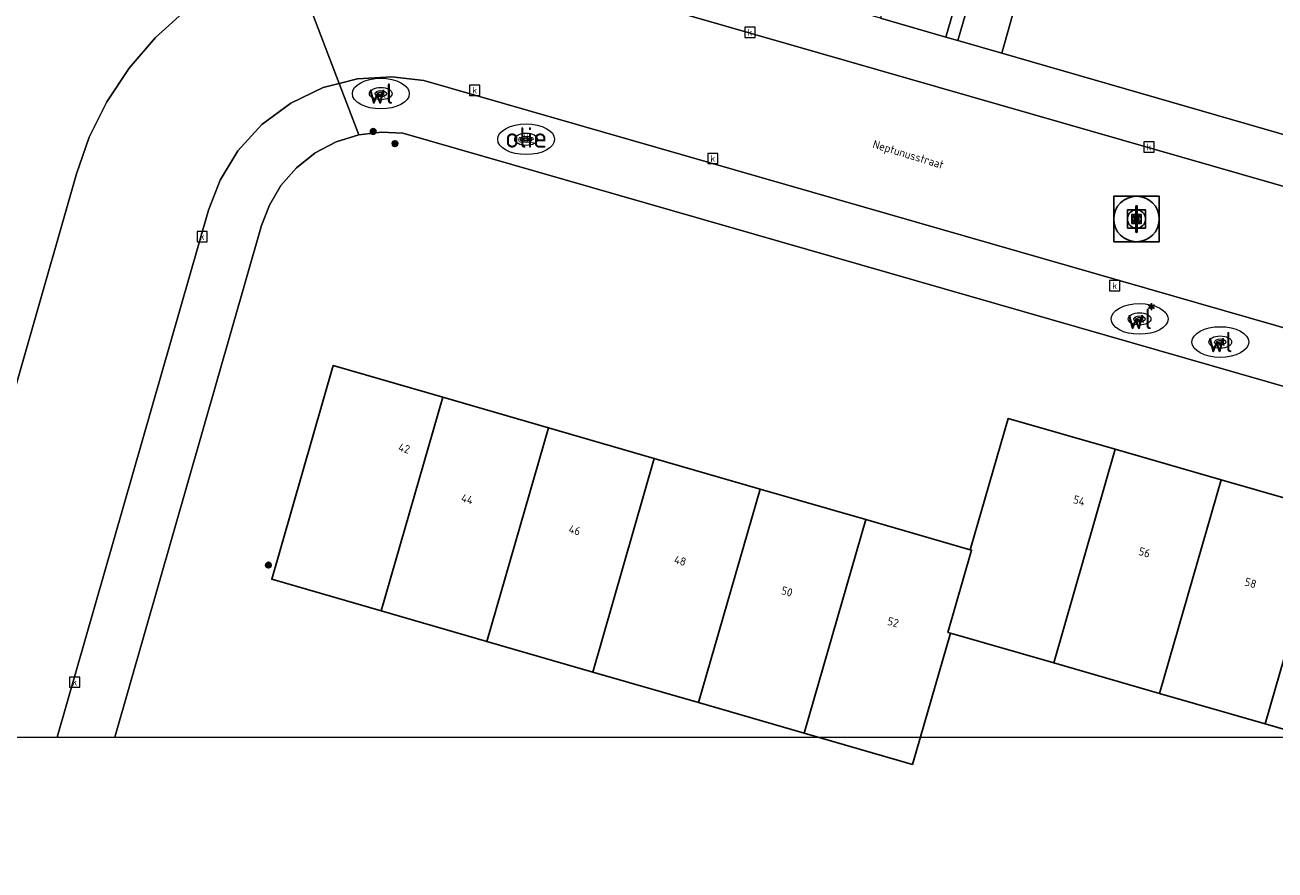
# Model space of a CAD drawing. Header units: metres. Extents: x 197147 to 199131, y 355511 to 356703.
# Tile 208 of 225: x 198864 to 198919, y 355844 to 355881. Entities that reach past the tile are written whole.
import ezdxf
from ezdxf.enums import TextEntityAlignment as Align

# ---------------------------------------------------------------- set-up
doc = ezdxf.new("R2010")
doc.units = ezdxf.units.M
for name, color, linetype, lineweight in [('B-WE-KL-BRANDSTOF_PUT-S', 252, 'Continuous', 25), ('B-WE-KL-BRANDSTOF_PUT-S @ 0.05', 252, 'Continuous', 25), ('B-WE-KL-BRANDSTOF_PUT-S @ 0.1', 252, 'Continuous', 25), ('B-WE-KL-BRANDSTOF_PUT-S @ 0.2', 252, 'Continuous', 25), ('B-WE-KL-BRANDSTOF_PUT-S @ 0.5 (1)', 252, 'Continuous', 25), ('B-WE-KL-BRANDSTOF_PUT-S @ 0.5 (2)', 252, 'Continuous', 25), ('B-WE-KL-ET_LS_OV_LICHTMAST-S', 252, 'Continuous', 25), ('B-WE-KL-WATER_PUT-S', 252, 'Continuous', 25), ('B-WE-KL-WATER_PUT-S @ 0.05', 252, 'Continuous', 25), ('B-WE-KL-WATER_PUT-S @ 0.1', 252, 'Continuous', 25), ('B-WE-KL-WATER_PUT-S @ 0.2', 252, 'Continuous', 25), ('B-WE-KL-WATER_PUT-S @ 0.5 (1)', 252, 'Continuous', 25), ('B-WE-KL-WATER_PUT-S @ 0.5 (2)', 252, 'Continuous', 25), ('B-WE-OG-BEBOUWING_STRAATNAAM-T18', 252, 'Continuous', 18), ('B-WE-OG-HULPLIJN-G', 252, 'Continuous', 18), ('B-WE-OG-TERREIN_ERF-G', 252, 'Continuous', 18), ('B-WE-RI-GWA_KOLK-S', 252, 'Continuous', 25), ('B-WE-RI-GWA_RIOOLPUT-S', 252, 'Continuous', 25), ('B-WE-RI-GWA_RIOOLPUT-S @ 0.05', 252, 'Continuous', 25), ('B-WE-RI-GWA_RIOOLPUT-S @ 0.1', 252, 'Continuous', 25), ('B-WE-RI-GWA_RIOOLPUT-S @ 0.2', 252, 'Continuous', 25), ('B-WE-RI-GWA_RIOOLPUT-S @ 0.5 (1)', 252, 'Continuous', 25), ('B-WE-RI-GWA_RIOOLPUT-S @ 0.5 (2)', 252, 'Continuous', 25), ('B-WE-VH-VERHARDING_ASFALT-G', 252, 'Continuous', 18), ('B-WE-VH-VERHARDING_BETONSTRAATSTEEN-G', 252, 'Continuous', 18), ('B-WE-VH-VERHARDING_OPEN-G', 252, 'Continuous', 18), ('B-WE-VH-VERHARDING_STRAATBAKSTEEN-G', 252, 'Continuous', 18), ('B-WE-VH-VERHARDING_TEGEL-G', 252, 'Continuous', 18), ('X-XX-AL-ALGEMEEN-S', 7, 'Continuous', 25), ('X-XX-AL-ALGEMEEN-S @ 0.05', 7, 'Continuous', 25), ('X-XX-AL-ALGEMEEN-S @ 0.1', 7, 'Continuous', 25), ('X-XX-AL-ALGEMEEN-S @ 0.2', 7, 'Continuous', 25), ('X-XX-AL-ALGEMEEN-S @ 0.5 (1)', 7, 'Continuous', 25), ('X-XX-AL-ALGEMEEN-S @ 0.5 (2)', 7, 'Continuous', 25)]:
    doc.layers.add(name, color=color, linetype=linetype, lineweight=lineweight)
for name, color, linetype in [('B-WE-KL-DATA_TELECOM_KAST-S', 252, 'Continuous'), ('B-WE-KL-DATA_TELECOM_KAST-S @ 0.05', 252, 'Continuous'), ('B-WE-KL-DATA_TELECOM_KAST-S @ 0.1', 252, 'Continuous'), ('B-WE-KL-DATA_TELECOM_KAST-S @ 0.2', 252, 'Continuous'), ('B-WE-KL-DATA_TELECOM_KAST-S @ 0.5 (1)', 252, 'Continuous'), ('B-WE-KL-DATA_TELECOM_KAST-S @ 0.5 (2)', 252, 'Continuous'), ('B-WE-OG-BEBOUWING-GV', 252, 'Continuous'), ('B-WE-OG-BEBOUWING_HUISNUMMER-T18', 252, 'Continuous')]:
    doc.layers.add(name, color=color, linetype=linetype)
doc.styles.add('NLCS-ISO', font='NLCS-ISO.ttf')
doc.styles.add('NLCS-ISO-ANNOTATIEF-T18', font='NLCS-ISO.ttf', dxfattribs={"height": 1.8})
doc.styles.add('NLCS-ISO-M-T18', font='NLCS-ISO.ttf', dxfattribs={"height": 1.8})

# ---------------------------------------------------------------- blocks, each defined once
blk = doc.blocks.new('SIE-WEG_AFVALBAK_TYPE_01')
for radius in [0.25, 0.156]:
    blk.add_circle((0, 0), radius)
blk = doc.blocks.new('*U814')
at = {"layer": 'X-XX-AL-ALGEMEEN-S @ 0.05', "xscale": 0.05, "yscale": 0.05, "zscale": 0.05}
blk.add_blockref('SIE-WEG_AFVALBAK_TYPE_01', (198879.439, 355876.309), dxfattribs=at)
at = {"layer": 'X-XX-AL-ALGEMEEN-S @ 0.1', "xscale": 0.1, "yscale": 0.1, "zscale": 0.1}
blk.add_blockref('SIE-WEG_AFVALBAK_TYPE_01', (198879.439, 355876.309), dxfattribs=at)
at = {"layer": 'X-XX-AL-ALGEMEEN-S @ 0.2', "xscale": 0.2, "yscale": 0.2, "zscale": 0.2}
blk.add_blockref('SIE-WEG_AFVALBAK_TYPE_01', (198879.439, 355876.309), dxfattribs=at)
at = {"layer": 'X-XX-AL-ALGEMEEN-S @ 0.5 (1)', "xscale": 0.5, "yscale": 0.5, "zscale": 0.5}
blk.add_blockref('SIE-WEG_AFVALBAK_TYPE_01', (198879.439, 355876.309), dxfattribs=at)
at = {"layer": 'X-XX-AL-ALGEMEEN-S @ 0.5 (2)', "xscale": 0.5, "yscale": 0.5, "zscale": 0.5}
blk.add_blockref('SIE-WEG_AFVALBAK_TYPE_01', (198879.439, 355876.309), dxfattribs=at)
blk = doc.blocks.new('*U842')
at = {"layer": 'X-XX-AL-ALGEMEEN-S @ 0.05', "xscale": 0.05, "yscale": 0.05, "zscale": 0.05}
blk.add_blockref('SIE-WEG_AFVALBAK_TYPE_01', (198880.396, 355875.773), dxfattribs=at)
at = {"layer": 'X-XX-AL-ALGEMEEN-S @ 0.1', "xscale": 0.1, "yscale": 0.1, "zscale": 0.1}
blk.add_blockref('SIE-WEG_AFVALBAK_TYPE_01', (198880.396, 355875.773), dxfattribs=at)
at = {"layer": 'X-XX-AL-ALGEMEEN-S @ 0.2', "xscale": 0.2, "yscale": 0.2, "zscale": 0.2}
blk.add_blockref('SIE-WEG_AFVALBAK_TYPE_01', (198880.396, 355875.773), dxfattribs=at)
at = {"layer": 'X-XX-AL-ALGEMEEN-S @ 0.5 (1)', "xscale": 0.5, "yscale": 0.5, "zscale": 0.5}
blk.add_blockref('SIE-WEG_AFVALBAK_TYPE_01', (198880.396, 355875.773), dxfattribs=at)
at = {"layer": 'X-XX-AL-ALGEMEEN-S @ 0.5 (2)', "xscale": 0.5, "yscale": 0.5, "zscale": 0.5}
blk.add_blockref('SIE-WEG_AFVALBAK_TYPE_01', (198880.396, 355875.773), dxfattribs=at)
blk = doc.blocks.new('*U845')
at = {"layer": 'B-WE-KL-DATA_TELECOM_KAST-S @ 0.05', "xscale": 0.05, "yscale": 0.05, "zscale": 0.05}
blk.add_blockref('SIE-WEG_AFVALBAK_TYPE_01', (198874.832, 355857.252), dxfattribs=at)
at = {"layer": 'B-WE-KL-DATA_TELECOM_KAST-S @ 0.1', "xscale": 0.1, "yscale": 0.1, "zscale": 0.1}
blk.add_blockref('SIE-WEG_AFVALBAK_TYPE_01', (198874.832, 355857.252), dxfattribs=at)
at = {"layer": 'B-WE-KL-DATA_TELECOM_KAST-S @ 0.2', "xscale": 0.2, "yscale": 0.2, "zscale": 0.2}
blk.add_blockref('SIE-WEG_AFVALBAK_TYPE_01', (198874.832, 355857.252), dxfattribs=at)
at = {"layer": 'B-WE-KL-DATA_TELECOM_KAST-S @ 0.5 (1)', "xscale": 0.5, "yscale": 0.5, "zscale": 0.5}
blk.add_blockref('SIE-WEG_AFVALBAK_TYPE_01', (198874.832, 355857.252), dxfattribs=at)
at = {"layer": 'B-WE-KL-DATA_TELECOM_KAST-S @ 0.5 (2)', "xscale": 0.5, "yscale": 0.5, "zscale": 0.5}
blk.add_blockref('SIE-WEG_AFVALBAK_TYPE_01', (198874.832, 355857.252), dxfattribs=at)
blk = doc.blocks.new('B-SIE-WEG_LICHTMAST-SO')
at = {"ltscale": 0.1}
for p, q in [((-0.33, 0.19), (-0.67, 0.39)), ((0, 0.39), (0, 0.77)), ((0.33, 0.19), (0.67, 0.39)), ((-0.33, -0.19), (-0.67, -0.39)), ((0, -0.39), (0, -0.77)), ((0.33, -0.19), (0.67, -0.39))]:
    blk.add_line(p, q, dxfattribs=at)
at = {"flags": 128}
for points in [[(-0.35, 0.15), (0.35, 0.15)], [(-0.35, -0.15), (0.35, -0.15)]]:
    blk.add_lwpolyline(points, dxfattribs=at)
at = {"ltscale": 0.1}
blk.add_circle((0, 0), 0.386, dxfattribs=at)
at = {"style": 'NLCS-ISO'}
blk.add_attdef('TYPE', text='', height=0.549, dxfattribs=at).set_placement((0, 0.77), align=Align.BOTTOM_CENTER)
blk = doc.blocks.new('SKL-WATERLEIDINGPUT-SO')
at = {"color": 0, "linetype": 'ByBlock', "lineweight": 18}
blk.add_ellipse((0, 0), major_axis=(2.5, 0), ratio=0.54, dxfattribs=at)
at = {"color": 0, "linetype": 'ByBlock', "lineweight": 18, "style": 'NLCS-ISO'}
blk.add_text('wl', height=1.8, dxfattribs=at).set_placement((0, 0), align=Align.MIDDLE_CENTER)
blk = doc.blocks.new('*U1080')
at = {"layer": 'B-WE-KL-WATER_PUT-S @ 0.05', "xscale": 0.05, "yscale": 0.05, "zscale": 0.05}
blk.add_blockref('SKL-WATERLEIDINGPUT-SO', (198913.114, 355868.069), dxfattribs=at)
at = {"layer": 'B-WE-KL-WATER_PUT-S @ 0.1', "xscale": 0.1, "yscale": 0.1, "zscale": 0.1}
blk.add_blockref('SKL-WATERLEIDINGPUT-SO', (198913.114, 355868.069), dxfattribs=at)
at = {"layer": 'B-WE-KL-WATER_PUT-S @ 0.2', "xscale": 0.2, "yscale": 0.2, "zscale": 0.2}
blk.add_blockref('SKL-WATERLEIDINGPUT-SO', (198913.114, 355868.069), dxfattribs=at)
at = {"layer": 'B-WE-KL-WATER_PUT-S @ 0.5 (1)', "xscale": 0.5, "yscale": 0.5, "zscale": 0.5}
blk.add_blockref('SKL-WATERLEIDINGPUT-SO', (198913.114, 355868.069), dxfattribs=at)
at = {"layer": 'B-WE-KL-WATER_PUT-S @ 0.5 (2)', "xscale": 0.5, "yscale": 0.5, "zscale": 0.5}
blk.add_blockref('SKL-WATERLEIDINGPUT-SO', (198913.114, 355868.069), dxfattribs=at)
blk = doc.blocks.new('BGT-KOLK-SO')
at = {"color": 0, "linetype": 'ByBlock', "lineweight": 18}
blk.add_lwpolyline([(-0.045, -0.045), (0.045, -0.045), (0.045, 0.045), (-0.045, 0.045)], close=True, dxfattribs=at)
at = {"color": 0, "linetype": 'ByBlock', "lineweight": 18, "style": 'NLCS-ISO-M-T18'}
blk.add_text('k', height=0.06, dxfattribs=at).set_placement((0, 0), align=Align.MIDDLE_CENTER)
blk = doc.blocks.new('SKL-BENZINEPUT_OLIEPUT-SO')
at = {"color": 0, "linetype": 'ByBlock', "lineweight": 18}
blk.add_ellipse((0, 0), major_axis=(2.5, 0), ratio=0.54, dxfattribs=at)
at = {"color": 0, "linetype": 'ByBlock', "lineweight": 18, "style": 'NLCS-ISO'}
blk.add_text('olie', height=1.8, dxfattribs=at).set_placement((0, 0.16), align=Align.MIDDLE_CENTER)
blk = doc.blocks.new('*U1086')
at = {"layer": 'B-WE-KL-BRANDSTOF_PUT-S @ 0.05', "xscale": 0.05, "yscale": 0.05, "zscale": 0.05}
blk.add_blockref('SKL-BENZINEPUT_OLIEPUT-SO', (198886.159, 355875.966), dxfattribs=at)
at = {"layer": 'B-WE-KL-BRANDSTOF_PUT-S @ 0.1', "xscale": 0.1, "yscale": 0.1, "zscale": 0.1}
blk.add_blockref('SKL-BENZINEPUT_OLIEPUT-SO', (198886.159, 355875.966), dxfattribs=at)
at = {"layer": 'B-WE-KL-BRANDSTOF_PUT-S @ 0.2', "xscale": 0.2, "yscale": 0.2, "zscale": 0.2}
blk.add_blockref('SKL-BENZINEPUT_OLIEPUT-SO', (198886.159, 355875.966), dxfattribs=at)
at = {"layer": 'B-WE-KL-BRANDSTOF_PUT-S @ 0.5 (1)', "xscale": 0.5, "yscale": 0.5, "zscale": 0.5}
blk.add_blockref('SKL-BENZINEPUT_OLIEPUT-SO', (198886.159, 355875.966), dxfattribs=at)
at = {"layer": 'B-WE-KL-BRANDSTOF_PUT-S @ 0.5 (2)', "xscale": 0.5, "yscale": 0.5, "zscale": 0.5}
blk.add_blockref('SKL-BENZINEPUT_OLIEPUT-SO', (198886.159, 355875.966), dxfattribs=at)
blk = doc.blocks.new('SRI-PUT_INSPECTIE-SO')
at = {"lineweight": -3, "flags": 128}
blk.add_lwpolyline([(-2, -2), (2, -2), (2, 2), (-2, 2)], close=True, dxfattribs=at)
at = {"lineweight": -3, "ltscale": 1.5}
blk.add_circle((0, 0), 2, dxfattribs=at)
at = {"ltscale": 0.1, "style": 'NLCS-ISO'}
blk.add_text('I', height=2.5, dxfattribs=at).set_placement((0, -0.01), align=Align.MIDDLE_CENTER)
blk = doc.blocks.new('*U1095')
at = {"layer": 'B-WE-RI-GWA_RIOOLPUT-S @ 0.05', "xscale": 0.05, "yscale": 0.05, "zscale": 0.05}
blk.add_blockref('SRI-PUT_INSPECTIE-SO', (198912.981, 355872.463), dxfattribs=at)
at = {"layer": 'B-WE-RI-GWA_RIOOLPUT-S @ 0.1', "xscale": 0.1, "yscale": 0.1, "zscale": 0.1}
blk.add_blockref('SRI-PUT_INSPECTIE-SO', (198912.981, 355872.463), dxfattribs=at)
at = {"layer": 'B-WE-RI-GWA_RIOOLPUT-S @ 0.2', "xscale": 0.2, "yscale": 0.2, "zscale": 0.2}
blk.add_blockref('SRI-PUT_INSPECTIE-SO', (198912.981, 355872.463), dxfattribs=at)
at = {"layer": 'B-WE-RI-GWA_RIOOLPUT-S @ 0.5 (1)', "xscale": 0.5, "yscale": 0.5, "zscale": 0.5}
blk.add_blockref('SRI-PUT_INSPECTIE-SO', (198912.981, 355872.463), dxfattribs=at)
at = {"layer": 'B-WE-RI-GWA_RIOOLPUT-S @ 0.5 (2)', "xscale": 0.5, "yscale": 0.5, "zscale": 0.5}
blk.add_blockref('SRI-PUT_INSPECTIE-SO', (198912.981, 355872.463), dxfattribs=at)
blk = doc.blocks.new('*U1101')
at = {"layer": 'B-WE-KL-WATER_PUT-S @ 0.05', "xscale": 0.05, "yscale": 0.05, "zscale": 0.05}
blk.add_blockref('SKL-WATERLEIDINGPUT-SO', (198916.66, 355867.054), dxfattribs=at)
at = {"layer": 'B-WE-KL-WATER_PUT-S @ 0.1', "xscale": 0.1, "yscale": 0.1, "zscale": 0.1}
blk.add_blockref('SKL-WATERLEIDINGPUT-SO', (198916.66, 355867.054), dxfattribs=at)
at = {"layer": 'B-WE-KL-WATER_PUT-S @ 0.2', "xscale": 0.2, "yscale": 0.2, "zscale": 0.2}
blk.add_blockref('SKL-WATERLEIDINGPUT-SO', (198916.66, 355867.054), dxfattribs=at)
at = {"layer": 'B-WE-KL-WATER_PUT-S @ 0.5 (1)', "xscale": 0.5, "yscale": 0.5, "zscale": 0.5}
blk.add_blockref('SKL-WATERLEIDINGPUT-SO', (198916.66, 355867.054), dxfattribs=at)
at = {"layer": 'B-WE-KL-WATER_PUT-S @ 0.5 (2)', "xscale": 0.5, "yscale": 0.5, "zscale": 0.5}
blk.add_blockref('SKL-WATERLEIDINGPUT-SO', (198916.66, 355867.054), dxfattribs=at)
blk = doc.blocks.new('*U1102')
at = {"layer": 'B-WE-KL-WATER_PUT-S @ 0.05', "xscale": 0.05, "yscale": 0.05, "zscale": 0.05}
blk.add_blockref('SKL-WATERLEIDINGPUT-SO', (198879.773, 355877.974), dxfattribs=at)
at = {"layer": 'B-WE-KL-WATER_PUT-S @ 0.1', "xscale": 0.1, "yscale": 0.1, "zscale": 0.1}
blk.add_blockref('SKL-WATERLEIDINGPUT-SO', (198879.773, 355877.974), dxfattribs=at)
at = {"layer": 'B-WE-KL-WATER_PUT-S @ 0.2', "xscale": 0.2, "yscale": 0.2, "zscale": 0.2}
blk.add_blockref('SKL-WATERLEIDINGPUT-SO', (198879.773, 355877.974), dxfattribs=at)
at = {"layer": 'B-WE-KL-WATER_PUT-S @ 0.5 (1)', "xscale": 0.5, "yscale": 0.5, "zscale": 0.5}
blk.add_blockref('SKL-WATERLEIDINGPUT-SO', (198879.773, 355877.974), dxfattribs=at)
at = {"layer": 'B-WE-KL-WATER_PUT-S @ 0.5 (2)', "xscale": 0.5, "yscale": 0.5, "zscale": 0.5}
blk.add_blockref('SKL-WATERLEIDINGPUT-SO', (198879.773, 355877.974), dxfattribs=at)

msp = doc.modelspace()

# ---------------------------------------------------------------- linework, layer by layer
at = {"layer": 'B-WE-OG-BEBOUWING-GV', "ltscale": 0.2, "flags": 128}
for points in [[(198882.494, 355864.626), (198877.686, 355866.016), (198874.979, 355856.625), (198879.787, 355855.235), (198882.494, 355864.626)], [(198879.787, 355855.235), (198884.435, 355853.892), (198887.142, 355863.282), (198882.494, 355864.626), (198879.787, 355855.235)], [(198889.083, 355852.549), (198891.79, 355861.938), (198887.142, 355863.282), (198884.435, 355853.892), (198889.083, 355852.549)], [(198909.34, 355852.951), (198912.047, 355862.341), (198907.341, 355863.698), (198905.676, 355857.923), (198905.733, 355857.906), (198904.691, 355854.294), (198904.801, 355854.262), (198909.34, 355852.951)], [(198912.047, 355862.341), (198909.34, 355852.951), (198913.988, 355851.608), (198916.696, 355861.001), (198912.047, 355862.341)], [(198891.79, 355861.938), (198889.083, 355852.549), (198893.731, 355851.205), (198896.438, 355860.594), (198891.79, 355861.938)], [(198901.085, 355859.25), (198896.438, 355860.594), (198893.731, 355851.205), (198898.378, 355849.862), (198901.085, 355859.25)], [(198916.696, 355861.001), (198913.988, 355851.608), (198918.636, 355850.266), (198921.345, 355859.66), (198916.696, 355861.001)], [(198923.285, 355848.923), (198925.994, 355858.32), (198921.345, 355859.66), (198918.636, 355850.266), (198923.285, 355848.923)], [(198901.085, 355859.25), (198898.378, 355849.862), (198903.136, 355848.487), (198904.801, 355854.262), (198904.691, 355854.294), (198905.733, 355857.906), (198905.676, 355857.923), (198901.085, 355859.25)]]:
    msp.add_lwpolyline(points, close=True, dxfattribs=at)
at = {"layer": 'B-WE-OG-HULPLIJN-G'}
msp.add_lwpolyline([(198817.045, 355781.78), (198816.419, 355849.681), (199018.047, 355849.681)], dxfattribs=at)
at = {"layer": 'B-WE-OG-TERREIN_ERF-G', "ltscale": 0.2, "flags": 128}
for points in [[(198921.256, 355885.045), (198918.689, 355885.781), (198917.785, 355882.627), (198917.4, 355882.738), (198914.537, 355883.564), (198911.481, 355884.446), (198911.193, 355884.529), (198912.102, 355887.677), (198909.499, 355888.426), (198907.065, 355879.749), (198924.609, 355874.688)], [(198905.146, 355882.331), (198904.6, 355880.461), (198905.124, 355880.31), (198905.666, 355882.186)], [(198955.488, 355854.735), (198880.748, 355876.232), (198879.797, 355876.281), (198878.805, 355876.16), (198877.818, 355875.853), (198876.888, 355875.363), (198876.065, 355874.71), (198875.387, 355873.93), (198874.877, 355873.07), (198874.538, 355872.18), (198868.09, 355849.681)], [(198920.661, 355849.681), (198918.636, 355850.266), (198913.988, 355851.608), (198909.34, 355852.951), (198904.801, 355854.262), (198903.136, 355848.487), (198898.378, 355849.862), (198893.731, 355851.205), (198889.083, 355852.549), (198884.435, 355853.892), (198879.787, 355855.235), (198874.979, 355856.625), (198877.686, 355866.016), (198882.494, 355864.626), (198887.142, 355863.282), (198891.79, 355861.938), (198896.438, 355860.594), (198901.085, 355859.25), (198905.676, 355857.923), (198907.341, 355863.698), (198912.047, 355862.341), (198916.696, 355861.001), (198921.345, 355859.66)]]:
    msp.add_lwpolyline(points, dxfattribs=at)
at = {"layer": 'B-WE-VH-VERHARDING_ASFALT-G', "ltscale": 0.2, "flags": 128}
msp.add_lwpolyline([(198934.994, 355863.208), (198936.141, 355867.045), (198936.014, 355867.078), (198935.725, 355867.214), (198935.506, 355867.447), (198934.143, 355869.588), (198933.736, 355869.781), (198882.853, 355884.431), (198881.655, 355884.623), (198880.441, 355884.711), (198879.224, 355884.694), (198878.017, 355884.573), (198877.701, 355884.516), (198876.891, 355884.371), (198876.4, 355884.236), (198875.785, 355884.066), (198877.944, 355878.415), (198878.756, 355878.622), (198880.254, 355878.713), (198881.668, 355878.543), (198934.994, 355863.208)], close=True, dxfattribs=at)
msp.add_lwpolyline([(198865.547, 355849.681), (198872.198, 355872.845), (198872.71, 355874.174), (198873.492, 355875.455), (198874.539, 355876.608), (198875.813, 355877.556), (198877.247, 355878.237), (198877.944, 355878.415), (198875.785, 355884.066), (198874.193, 355883.462), (198872.652, 355882.651), (198871.2, 355881.64), (198869.876, 355880.445), (198868.713, 355879.093), (198867.736, 355877.618), (198866.961, 355876.058), (198866.395, 355874.453), (198862.082, 355859.381), (198860.024, 355852.182), (198859.308, 355849.681)], dxfattribs=at)
at = {"layer": 'B-WE-VH-VERHARDING_BETONSTRAATSTEEN-G', "ltscale": 0.2, "flags": 128}
msp.add_lwpolyline([(198862.082, 355859.381), (198866.395, 355874.453), (198866.961, 355876.058), (198867.736, 355877.618), (198868.713, 355879.093), (198869.876, 355880.445), (198871.2, 355881.64), (198872.652, 355882.651), (198874.193, 355883.462), (198875.785, 355884.066), (198876.4, 355884.236), (198876.318, 355884.485), (198872.669, 355886.961), (198871.693, 355893.927), (198871.675, 355893.933), (198871.675, 355893.933), (198871.763, 355894.242), (198868.286, 355895.217), (198868.206, 355894.916), (198866.287, 355895.469), (198862.914, 355884.537)], dxfattribs=at)
at = {"layer": 'B-WE-VH-VERHARDING_OPEN-G', "ltscale": 0.2, "flags": 128}
msp.add_lwpolyline([(198901.726, 355881.29), (198904.6, 355880.461), (198905.146, 355882.331), (198902.252, 355883.175), (198901.726, 355881.29)], close=True, dxfattribs=at)
at = {"layer": 'B-WE-VH-VERHARDING_STRAATBAKSTEEN-G', "ltscale": 0.2, "flags": 128}
msp.add_lwpolyline([(198920.003, 355908.547), (198913.812, 355910.378), (198905.666, 355882.186), (198905.124, 355880.31), (198907.065, 355879.749), (198909.499, 355888.426), (198911.772, 355896.325), (198911.772, 355896.325), (198912.724, 355899.635), (198912.652, 355899.612), (198914.449, 355906.314), (198914.69, 355907.214), (198926.695, 355903.668)], dxfattribs=at)
at = {"layer": 'B-WE-VH-VERHARDING_TEGEL-G', "ltscale": 0.2, "flags": 128}
msp.add_lwpolyline([(198932.809, 355872.322), (198924.609, 355874.688), (198907.065, 355879.749), (198905.124, 355880.31), (198904.6, 355880.461), (198901.726, 355881.29), (198900.425, 355881.666), (198884.161, 355886.358), (198883.73, 355887.477), (198882.853, 355884.431), (198933.736, 355869.781), (198934.143, 355869.588), (198943.872, 355866.786), (198944.318, 355866.714), (198951.976, 355864.515), (198952.694, 355867.016), (198952.394, 355866.837), (198952.094, 355866.759), (198934.009, 355871.976), (198932.809, 355872.322)], close=True, dxfattribs=at)
for points in [[(198981.877, 355849.681), (198939.613, 355861.875), (198939.608, 355861.857), (198934.987, 355863.186), (198934.994, 355863.208), (198881.668, 355878.543), (198880.254, 355878.713), (198878.756, 355878.622), (198877.944, 355878.415), (198878.805, 355876.16), (198879.797, 355876.281), (198880.748, 355876.232), (198955.488, 355854.735), (198957.714, 355854.095), (198959.472, 355853.59), (198973.062, 355849.681)], [(198868.09, 355849.681), (198874.538, 355872.18), (198874.877, 355873.07), (198875.387, 355873.93), (198876.065, 355874.71), (198876.888, 355875.363), (198877.818, 355875.853), (198878.805, 355876.16), (198877.944, 355878.415), (198877.247, 355878.237), (198875.813, 355877.556), (198874.539, 355876.608), (198873.492, 355875.455), (198872.71, 355874.174), (198872.198, 355872.845), (198865.547, 355849.681)]]:
    msp.add_lwpolyline(points, dxfattribs=at)

# ---------------------------------------------------------------- block references
at = {"layer": 'B-WE-KL-BRANDSTOF_PUT-S'}
msp.add_blockref('*U1086', (0, 0), dxfattribs=at)
at = {"layer": 'B-WE-KL-DATA_TELECOM_KAST-S'}
msp.add_blockref('*U845', (0, 0), dxfattribs=at)
at = {"layer": 'B-WE-KL-ET_LS_OV_LICHTMAST-S', "xscale": 0.2, "yscale": 0.2, "zscale": 0.2}
msp.add_blockref('B-SIE-WEG_LICHTMAST-SO', (198913.633, 355868.606), dxfattribs=at)
at = {"layer": 'B-WE-KL-WATER_PUT-S'}
for name in ['*U1102', '*U1080', '*U1101']:
    msp.add_blockref(name, (0, 0), dxfattribs=at)
at = {"layer": 'B-WE-RI-GWA_KOLK-S', "xscale": 5, "yscale": 5, "zscale": 5}
for p in [(198895.994, 355880.667), (198883.9, 355878.116), (198894.361, 355875.122), (198913.526, 355875.625), (198871.923, 355871.685), (198912.021, 355869.529), (198866.325, 355852.103)]:
    msp.add_blockref('BGT-KOLK-SO', p, dxfattribs=at)
at = {"layer": 'B-WE-RI-GWA_RIOOLPUT-S'}
msp.add_blockref('*U1095', (0, 0), dxfattribs=at)
at = {"layer": 'X-XX-AL-ALGEMEEN-S'}
for name in ['*U814', '*U842']:
    msp.add_blockref(name, (0, 0), dxfattribs=at)

# ---------------------------------------------------------------- texts
at = {"layer": 'B-WE-OG-BEBOUWING_HUISNUMMER-T18', "style": 'NLCS-ISO-ANNOTATIEF-T18'}
for s, p in [('42', (198880.802, 355862.383)), ('42', (198880.802, 355862.383)), ('44', (198883.571, 355860.151)), ('44', (198883.571, 355860.151)), ('54', (198910.462, 355860.086)), ('54', (198910.462, 355860.086)), ('46', (198888.292, 355858.785)), ('46', (198888.292, 355858.785)), ('56', (198913.331, 355857.808)), ('56', (198913.331, 355857.808)), ('48', (198892.928, 355857.445)), ('48', (198892.928, 355857.445)), ('58', (198917.993, 355856.464)), ('58', (198917.993, 355856.464)), ('50', (198897.622, 355856.088)), ('50', (198897.622, 355856.088)), ('52', (198902.285, 355854.739)), ('52', (198902.285, 355854.739))]:
    msp.add_text(s, height=0.36, rotation=343.9, dxfattribs=at).set_placement(p, align=Align.MIDDLE_CENTER)
at = {"layer": 'B-WE-OG-BEBOUWING_STRAATNAAM-T18', "style": 'NLCS-ISO-ANNOTATIEF-T18'}
msp.add_text('Neptunusstraat', height=0.36, rotation=343, dxfattribs=at).set_placement((198902.953, 355875.302), align=Align.MIDDLE_CENTER)

doc.saveas('drawing.dxf')
